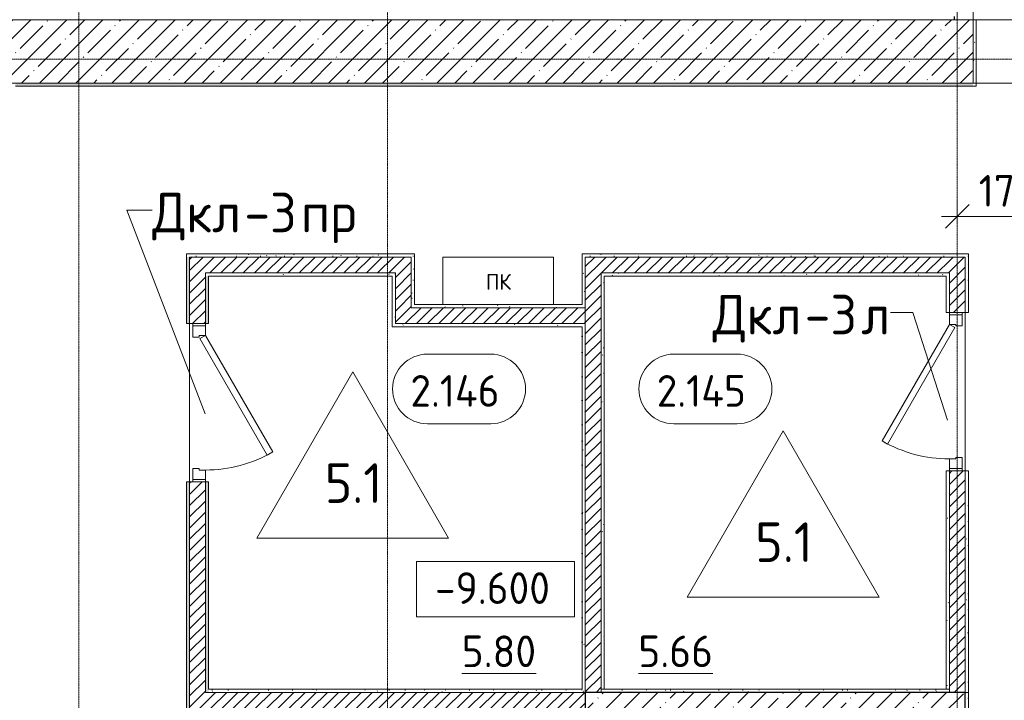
# Model space of a CAD drawing. Header units: millimetres. Extents: x 94064 to 156999, y -10965 to 64097.
# Tile 3 of 40: x 110597 to 116817, y 3950 to 8250. Entities that reach past the tile are written whole.
import ezdxf

# ---------------------------------------------------------------- set-up
doc = ezdxf.new("R2010")
doc.units = ezdxf.units.MM
doc.linetypes.add('3_ Штрих_ 1 х 1 мм', pattern=[2, 1, -1])
doc.linetypes.add('4_ Штрихпунктир_ 10 х 2 мм', pattern=[14, 10, -2, 0, -2])
for name, color, linetype, lineweight in [('A-ANNO-DIMS', 7, 'Continuous', 5), ('A-ANNO-DIMS-100', 7, 'Continuous', 5), ('A-ANNO-NOTE', 7, 'Continuous', 5), ('A-AREA-IDEN', 7, 'Continuous', 5), ('A-DETL-GENF', 7, 'Continuous', 13), ('A-DOOR', 7, 'Continuous', 13), ('A-DOOR-FRAM', 7, 'Continuous', 13), ('A-DOOR-IDEN', 7, 'Continuous', 5), ('A-DOOR-OPNG', 7, 'Continuous', 13), ('A-FLOR', 7, 'Continuous', 13), ('A-FLOR-IDEN', 7, 'Continuous', 5), ('A-WALL', 7, 'Continuous', 13), ('A-WALL-PATT', 7, 'Continuous', 13), ('G-ANNO-DIMS', 7, 'Continuous', 5), ('I-WALL', 7, 'Continuous', 13), ('M-EQPM', 7, 'Continuous', 13), ('S-COLS', 7, 'Continuous', 25), ('S-GRID', 7, 'Continuous', 5)]:
    doc.layers.add(name, color=color, linetype=linetype, lineweight=lineweight)
doc.styles.add('GOST Common', font='GOST_Common.ttf', dxfattribs={"height": 100})
doc.styles.add('GOST Common_2', font='GOST_Common.ttf', dxfattribs={"height": 200})
doc.styles.add('GOST Common_3', font='GOST_Common.ttf', dxfattribs={"height": 250})
doc.dimstyles.new('2_мм_1', dxfattribs={"dimscale": 304.8, "dimtxt": 201.142999, "dimasz": 0.492126, "dimexe": 0.328084, "dimexo": 0.492126, "dimgap": 0, "dimtad": 1, "dimdec": 0, "dimdsep": 46, "dimtxsty": 'GOST Common_2', "dimblk1": 'OBLIQUE', "dimblk2": 'OBLIQUE', "dimsah": 1, "dimcen": 0.09, "dimdle": 0.328084, "dimadec": 5, "dimazin": 2, "dimtfac": 1, "dimtdec": 4, "dimtix": 1, "dimtmove": 1, "dimatfit": 3, "dimfxl": 1, "dimtvp": 1, "dimtolj": 1, "dimtzin": 0, "dimarcsym": 2})
pattern_1 = [(0, (0, 0), (203.2, 50.8), [3.353, -149.047, 3.353, -149.047, -812.8]), (0, (0, 0), (203.2, 50.8), [-304.8, 3.353, -301.447, 3.353, -149.047, -355.6]), (0, (0, 0), (203.2, 50.8), [-762, 3.353, -98.247, 3.353, -250.647]), (120, (76.2, 25.4), (-145.59409, 150.576362), [3.353, -149.047, 3.353, -149.047, -812.8]), (120, (76.2, 25.4), (-145.59409, 150.576362), [-304.8, 3.353, -301.447, 3.353, -149.047, -355.6]), (120, (76.2, 25.4), (-145.59409, 150.576362), [-762, 3.353, -98.247, 3.353, -250.647]), (240, (101.6, 127), (-57.60591, -201.376362), [3.353, -149.047, 3.353, -149.047, -812.8]), (240, (101.6, 127), (-57.60591, -201.376362), [-304.8, 3.353, -301.447, 3.353, -149.047, -355.6]), (240, (101.6, 127), (-57.60591, -201.376362), [-762, 3.353, -98.247, 3.353, -250.647])]
pattern_2 = [(45, (0, 0), (-35.35534, 35.35534), [])]
pattern_3 = [(45, (0, 0), (-114.04925, 114.04925), []), (45, (114.05, 0), (-114.04925, 114.04925), [201.612, -40.322, 3.353, -36.97])]

# ---------------------------------------------------------------- blocks, each defined once
blk = doc.blocks.new('Наметкина 10_РД_АР_П_Отделка_R21_rvt-1--02_Подвал_МП_часть Г')
at = {"layer": 'A-WALL-PATT', "lineweight": 5}
h = blk.add_hatch(dxfattribs=at)
h.set_pattern_fill('FP_5', color=256, style=0, pattern_type=2)
h.set_pattern_definition(pattern_1)
h.paths.add_polyline_path([(116640, 7830), (116640, 8250), (116620, 8250), (116620, 7830)])
h = blk.add_hatch(dxfattribs=at)
h.set_pattern_fill('FP_5', color=256, style=0, pattern_type=2)
h.set_pattern_definition(pattern_1)
h.paths.add_polyline_path([(116620, 7830), (116620, 7850), (110570, 7850), (110570, 7830), (116154.2, 7830)])
h = blk.add_hatch(dxfattribs=at)
h.set_pattern_fill('FP_5', color=256, style=0, pattern_type=2)
h.set_pattern_definition(pattern_1)
h.paths.add_polyline_path([(113070, 6750), (113090, 6750), (113090, 6770), (111650, 6770), (111650, 6750), (112830.4, 6750)])
h = blk.add_hatch(dxfattribs=at)
h.set_pattern_fill('FP_5', color=256, style=0, pattern_type=2)
h.set_pattern_definition(pattern_1)
h.paths.add_polyline_path([(111650, 320), (111670, 320), (111670, 850), (111650, 850)])
h.paths.add_polyline_path([(111650, 1850), (111670, 1850), (111670, 2350), (111650, 2350), (111650, 2115.2)])
h.paths.add_polyline_path([(111670, 3350), (111670, 5330), (111650, 5330), (111650, 3350)])
h.paths.add_polyline_path([(111670, 6330), (111670, 6750), (111650, 6750), (111650, 6330)])
h = blk.add_hatch(dxfattribs=at)
h.set_pattern_fill('FP_5', color=256, style=0, pattern_type=2)
h.set_pattern_definition(pattern_1)
h.paths.add_polyline_path([(113090, 6450), (113090, 6750), (113070, 6750), (113070, 6450)])
h = blk.add_hatch(dxfattribs=at)
h.set_pattern_fill('FP_5', color=256, style=0, pattern_type=2)
h.set_pattern_definition(pattern_1)
h.paths.add_polyline_path([(116570, 6750), (116570, 6770), (114150, 6770), (114150, 6750), (116154.2, 6750)])
h = blk.add_hatch(dxfattribs=at)
h.set_pattern_fill('FP_5', color=256, style=0, pattern_type=2)
h.set_pattern_definition(pattern_1)
h.paths.add_polyline_path([(114170, 6450), (114170, 6750), (114150, 6750), (114150, 6450)])
h = blk.add_hatch(dxfattribs=at)
h.set_pattern_fill('FP_5', color=256, style=0, pattern_type=2)
h.set_pattern_definition(pattern_1)
h.paths.add_polyline_path([(116590, 4000), (116590, 5400), (116570, 5400), (116570, 4000)])
h.paths.add_polyline_path([(116590, 6400), (116590, 6770), (116570, 6770), (116570, 6400)])
h = blk.add_hatch(dxfattribs=at)
h.set_pattern_fill('FP_5', color=256, style=0, pattern_type=2)
h.set_pattern_definition(pattern_1)
h.paths.add_polyline_path([(112950, 6630), (112970, 6630), (112970, 6650), (111770, 6650), (111770, 6630), (112830.4, 6630)])
h = blk.add_hatch(dxfattribs=at)
h.set_pattern_fill('FP_5', color=256, style=0, pattern_type=2)
h.set_pattern_definition(pattern_1)
h.paths.add_polyline_path([(111790, 320), (111790, 850), (111770, 850), (111770, 320)])
h.paths.add_polyline_path([(111790, 1850), (111790, 1880), (111770, 1880), (111770, 1850)])
h.paths.add_polyline_path([(111770, 2020), (111790, 2020), (111790, 2350), (111770, 2350), (111770, 2115.2)])
h.paths.add_polyline_path([(111770, 3350), (111790, 3350), (111790, 3410.4), (111770, 3445)])
h.paths.add_polyline_path([(111790, 3490.4), (111790, 3900), (111770, 3900), (111770, 3525), (111776.2, 3514.3)])
h.paths.add_polyline_path([(111770, 4000), (111790, 4000), (111790, 5330), (111770, 5330), (111770, 4178.5)])
h.paths.add_polyline_path([(111790, 6330), (111790, 6630), (111770, 6630), (111770, 6330)])
h = blk.add_hatch(dxfattribs=at)
h.set_pattern_fill('FP_5', color=256, style=0, pattern_type=2)
h.set_pattern_definition(pattern_1)
h.paths.add_polyline_path([(112970, 6310), (112970, 6630), (112950, 6630), (112950, 6310)])
h = blk.add_hatch(dxfattribs=at)
h.set_pattern_fill('FP_5', color=256, style=0, pattern_type=2)
h.set_pattern_definition(pattern_1)
h.paths.add_polyline_path([(116450, 6630), (116470, 6630), (116470, 6650), (114270, 6650), (114270, 6630), (116154.2, 6630)])
h = blk.add_hatch(dxfattribs=at)
h.set_pattern_fill('FP_5', color=256, style=0, pattern_type=2)
h.set_pattern_definition(pattern_1)
h.paths.add_polyline_path([(114290, 4020), (114290, 6630), (114270, 6630), (114270, 4020)])
h = blk.add_hatch(dxfattribs=at)
h.set_pattern_fill('FP_5', color=256, style=0, pattern_type=2)
h.set_pattern_definition(pattern_1)
h.paths.add_polyline_path([(116470, 4020), (116470, 5400), (116450, 5400), (116450, 4020)])
h.paths.add_polyline_path([(116470, 6400), (116470, 6630), (116450, 6630), (116450, 6400)])
h = blk.add_hatch(dxfattribs=at)
h.set_pattern_fill('FP_5', color=256, style=0, pattern_type=2)
h.set_pattern_definition(pattern_1)
h.paths.add_polyline_path([(113070, 6430), (114170, 6430), (114170, 6450), (113070, 6450)])
h = blk.add_hatch(dxfattribs=at)
h.set_pattern_fill('FP_5', color=256, style=0, pattern_type=2)
h.set_pattern_definition(pattern_1)
h.paths.add_polyline_path([(114150, 6310), (114170, 6310), (114170, 6330), (112970, 6330), (112970, 6310), (113661.3, 6310)])
h = blk.add_hatch(dxfattribs=at)
h.set_pattern_fill('FP_5', color=256, style=0, pattern_type=2)
h.set_pattern_definition(pattern_1)
h.paths.add_polyline_path([(114170, 4020), (114170, 6310), (114150, 6310), (114150, 4020)])
h = blk.add_hatch(dxfattribs=at)
h.set_pattern_fill('FP_5', color=256, style=0, pattern_type=2)
h.set_pattern_definition(pattern_1)
h.paths.add_polyline_path([(114170, 4000), (114170, 4020), (111790, 4020), (111790, 4000), (112830.4, 4000)])
h = blk.add_hatch(dxfattribs=at)
h.set_pattern_fill('FP_5', color=256, style=0, pattern_type=2)
h.set_pattern_definition(pattern_1)
h.paths.add_polyline_path([(116470, 4000), (116470, 4020), (114270, 4020), (114270, 4000), (116154.2, 4000)])
h = blk.add_hatch(dxfattribs=at)
h.set_pattern_fill('FP_5', color=256, style=0, pattern_type=2)
h.set_pattern_definition(pattern_1)
h.paths.add_polyline_path([(116590, 3600), (116590, 4000), (116570, 4000), (116570, 3600)])
at = {"layer": 'A-WALL'}
for p, q in [((111770, 8250), (116500, 8250)), ((116500, 8250), (116520, 8250)), ((116520, 8250), (116520, 8270)), ((116620, 8250), (116620, 7850)), ((116640, 8250), (116620, 8250)), ((116640, 7830), (116640, 8250)), ((116620, 7850), (110570, 7850)), ((110570, 7830), (116620, 7830)), ((116620, 7830), (116640, 7830)), ((113090, 6770), (111650, 6770)), ((111650, 6770), (111650, 6750)), ((111650, 6750), (111650, 6330)), ((111670, 6750), (113070, 6750)), ((111670, 6330), (111670, 6750)), ((113070, 6750), (113070, 6450)), ((113090, 6750), (113090, 6770)), ((113090, 6450), (113090, 6750)), ((116570, 6770), (114150, 6770)), ((114150, 6770), (114150, 6750)), ((114150, 6750), (114150, 6450)), ((114170, 6750), (116570, 6750)), ((114170, 6450), (114170, 6750)), ((116590, 6770), (116570, 6770)), ((116570, 6750), (116570, 6400)), ((116590, 6400), (116590, 6770)), ((112970, 6650), (111770, 6650)), ((111770, 6650), (111770, 6630)), ((111770, 6630), (111770, 6330)), ((111790, 6330), (111790, 6630)), ((111790, 6630), (112950, 6630)), ((112950, 6630), (112950, 6310)), ((112970, 6630), (112970, 6650)), ((112970, 6330), (112970, 6630)), ((116470, 6650), (114270, 6650)), ((114270, 6650), (114270, 6630)), ((114270, 6630), (114270, 4020)), ((114290, 6630), (116450, 6630)), ((114290, 4020), (114290, 6630)), ((116450, 6630), (116450, 6400)), ((116470, 6630), (116470, 6650)), ((116470, 6400), (116470, 6630)), ((113070, 6450), (113070, 6430)), ((113070, 6430), (114170, 6430)), ((114150, 6450), (113090, 6450)), ((114170, 6430), (114170, 6450)), ((116450, 6400), (116470, 6400)), ((116570, 6400), (116590, 6400)), ((111650, 6330), (111670, 6330)), ((111770, 6330), (111790, 6330)), ((112950, 6310), (112970, 6310)), ((114170, 6330), (112970, 6330)), ((112970, 6310), (114150, 6310)), ((114150, 6310), (114150, 4020)), ((114170, 6310), (114170, 6330)), ((114170, 4020), (114170, 6310)), ((116470, 5400), (116450, 5400)), ((116450, 5400), (116450, 4020)), ((116470, 4020), (116470, 5400)), ((116570, 5400), (116570, 4000)), ((116590, 5400), (116570, 5400)), ((116590, 4000), (116590, 5400)), ((111670, 5330), (111650, 5330)), ((111650, 5330), (111650, 3350)), ((111670, 3350), (111670, 5330)), ((111770, 5330), (111770, 4000)), ((111790, 5330), (111770, 5330)), ((111790, 4020), (111790, 5330)), ((111770, 4000), (111790, 4000)), ((114150, 4020), (111790, 4020)), ((111790, 4000), (114170, 4000)), ((114170, 4000), (114170, 4020)), ((116470, 4020), (114270, 4020)), ((114270, 4020), (114270, 4000)), ((114270, 4020), (114290, 4020)), ((114270, 4000), (116470, 4000)), ((116450, 4020), (116470, 4020)), ((116470, 4000), (116470, 4020)), ((116570, 4000), (116570, 3600)), ((116590, 4000), (116570, 4000)), ((116570, 4000), (116590, 4000)), ((116590, 3600), (116590, 4000))]:
    blk.add_line(p, q, dxfattribs=at)
at = {"layer": 'A-WALL', "lineweight": 25}
blk.add_line((116500, 8270), (116500, 8250), dxfattribs=at)
blk = doc.blocks.new('АР_Дверь однопольная - 1000х2100h_850__Кладовая-4711580--02_Подвал_МП_часть Г')
at = {"layer": 'A-DOOR'}
for p, q in [((-311.1, 475), (-331.1, 440.4)), ((-331.1, 440.4), (405, 15.4)), ((425, 50), (-311.1, 475)), ((405, 15.4), (425, 50))]:
    blk.add_line(p, q, dxfattribs=at)
at = {"layer": 'A-DOOR', "lineweight": 5}
blk.add_arc((425, 50), 850, 150, 180, dxfattribs=at)
at = {"layer": 'A-DOOR-FRAM'}
for p, q in [((-485, 50), (-500, 50)), ((-425, 50), (-485, 50)), ((-485, 50), (-485, -30)), ((-425, 10), (-425, 50)), ((-415, 10), (-425, 10)), ((-415, -30), (-415, 10)), ((425, 10), (415, 10)), ((415, 10), (415, -30)), ((485, 50), (425, 50)), ((425, 50), (425, 10)), ((485, -30), (485, 50)), ((485, 50), (500, 50)), ((-485, -30), (-500, -30)), ((-485, -30), (-415, -30)), ((415, -30), (485, -30)), ((485, -30), (500, -30))]:
    blk.add_line(p, q, dxfattribs=at)
blk = doc.blocks.new('АР_Дверь однопольная - 1000х2100h_850__Кладовая-4627048--02_Подвал_МП_часть Г')
at = {"layer": 'A-DOOR'}
for p, q in [((311.1, 475), (-425, 50)), ((-405, 15.4), (331.1, 440.4)), ((331.1, 440.4), (311.1, 475)), ((-425, 50), (-405, 15.4))]:
    blk.add_line(p, q, dxfattribs=at)
at = {"layer": 'A-DOOR', "lineweight": 5}
blk.add_arc((-425, 50), 850, 360, 30, dxfattribs=at)
at = {"layer": 'A-DOOR-FRAM'}
for p, q in [((-485, 50), (-500, 50)), ((-425, 50), (-485, 50)), ((-485, 50), (-485, -30)), ((-425, 10), (-425, 50)), ((-415, 10), (-425, 10)), ((-415, -30), (-415, 10)), ((425, 10), (415, 10)), ((415, 10), (415, -30)), ((485, 50), (425, 50)), ((425, 50), (425, 10)), ((485, -30), (485, 50)), ((485, 50), (500, 50)), ((-485, -30), (-500, -30)), ((-485, -30), (-415, -30)), ((415, -30), (485, -30)), ((485, -30), (500, -30))]:
    blk.add_line(p, q, dxfattribs=at)
blk = doc.blocks.new('КР-Проем - Настраиваемый-4414965--02_Подвал_МП_часть Г')
at = {"layer": 'A-DOOR-OPNG'}
for p, q in [((-775, 200), (775, 200)), ((-775, -200), (775, -200))]:
    blk.add_line(p, q, dxfattribs=at)
blk = doc.blocks.new('АР_Канал вертикальный прямоугольный - ПК-V13--02_Подвал_МП_часть Г')
at = {"layer": 'A-DETL-GENF', "linetype": '3_ Штрих_ 1 х 1 мм'}
for p, q in [((350, 150), (-350, 150)), ((-350, 150), (-350, -150)), ((350, -150), (350, 150))]:
    blk.add_line(p, q, dxfattribs=at)
at = {"layer": 'M-EQPM'}
for p, q in [((-350, -150), (-350, 150)), ((-350, 150), (350, 150)), ((350, 150), (350, -150))]:
    blk.add_line(p, q, dxfattribs=at)
blk = doc.blocks.new('Марка помещения _Номер_ - 2 мм-68851--02_Подвал_МП_часть Г')
at = {"layer": 'A-AREA-IDEN'}
for p, q in [((-2.027, 2.21), (1.973, 2.21)), ((-2.027, -2.19), (1.973, -2.19))]:
    blk.add_line(p, q, dxfattribs=at)
for centre, start, end in [((-2.027, 0.01), 90, 270), ((1.973, 0.01), 270, 90)]:
    blk.add_arc(centre, 2.2, start, end, dxfattribs=at)
blk = doc.blocks.new('DIMBLOCK132--02_Подвал_МП_часть Г')
at = {"layer": 'A-ANNO-DIMS-100'}
for p, q in [((116520, 6963.6), (116520, 7107.5)), ((118220, 7080), (118220, 6907.5)), ((118220, 7007.5), (118220, 7080)), ((116420, 7007.5), (118220, 7007.5)), ((116520, 7007.5), (116520, 6963.6)), ((116655.4, 7007.5), (117277, 7007.5)), ((117277, 7007.5), (117370, 7007.5))]:
    blk.add_line(p, q, dxfattribs=at)
at = {"layer": 'A-ANNO-DIMS-100', "lineweight": 25}
for p, q in [((116520, 7007.5), (116595, 7082.5)), ((118220, 7007.5), (118295, 7082.5)), ((116520, 7007.5), (116445, 6932.5)), ((118220, 7007.5), (118145, 6932.5))]:
    blk.add_line(p, q, dxfattribs=at)
at = {"layer": 'A-ANNO-DIMS-100', "color": 0, "insert": (116655.4, 7268.9), "char_height": 200, "width": 625.93, "attachment_point": 1, "line_spacing_factor": 1.022761, "style": 'GOST Common_2'}
blk.add_mtext('1700', dxfattribs=at)
blk = doc.blocks.new('_Oblique')
at = {"color": 0, "linetype": 'ByBlock', "lineweight": -2}
blk.add_line((-0.5, -0.5), (0.5, 0.5), dxfattribs=at)
blk = doc.blocks.new('Высотные отметки - Frame_2-749557--02_Подвал_МП_часть Г')
at = {"layer": 'G-ANNO-DIMS'}
for p, q in [((-5, 3.5), (-5, 0)), ((5, 3.5), (-5, 3.5)), ((5, 0), (5, 3.5)), ((-5, 0), (5, 0))]:
    blk.add_line(p, q, dxfattribs=at)
blk = doc.blocks.new('Марка полов - Марка полов-4106608--02_Подвал_МП_часть Г')
at = {"layer": 'A-FLOR-IDEN'}
for p, q in [((0, 7), (-6.062, -3.5)), ((6.062, -3.5), (0, 7)), ((-6.062, -3.5), (6.062, -3.5))]:
    blk.add_line(p, q, dxfattribs=at)

msp = doc.modelspace()

# ---------------------------------------------------------------- hatches: boundary and pattern name
at = {"layer": 'A-WALL-PATT', "lineweight": 5}
h = msp.add_hatch(dxfattribs=at)
h.set_pattern_fill('FP_3', color=256, style=0, pattern_type=2)
h.set_pattern_definition(pattern_3)
h.paths.add_polyline_path([(116620, 7850.000001), (116620, 8250.000001), (106170, 8250.000001), (106170, 7850.000001), (116154.228486, 7850.000001)])
h = msp.add_hatch(dxfattribs=at)
h.set_pattern_fill('FP_2', color=256, style=0, pattern_type=2)
h.set_pattern_definition(pattern_2)
h.paths.add_polyline_path([(111770, 300), (111770, 850), (111670, 850), (111670, 300)])
h.paths.add_polyline_path([(111770, 1850), (111770, 2600), (111670, 2600), (111670, 1850)])
h.paths.add_polyline_path([(111670, 3600), (111770, 3600), (111770, 5330), (111670, 5330), (111670, 4178.545986)])
h.paths.add_polyline_path([(111770, 6330), (111770, 6750), (111670, 6750), (111670, 6330)])
h = msp.add_hatch(dxfattribs=at)
h.set_pattern_fill('FP_2', color=256, style=0, pattern_type=2)
h.set_pattern_definition(pattern_2)
h.paths.add_polyline_path([(112970, 6650), (112970, 6750), (111770, 6750), (111770, 6650), (112830.363418, 6650)])
h = msp.add_hatch(dxfattribs=at)
h.set_pattern_fill('FP_2', color=256, style=0, pattern_type=2)
h.set_pattern_definition(pattern_2)
h.paths.add_polyline_path([(113070, 6430), (113070, 6750), (112970, 6750), (112970, 6430)])
h = msp.add_hatch(dxfattribs=at)
h.set_pattern_fill('FP_2', color=256, style=0, pattern_type=2)
h.set_pattern_definition(pattern_2)
h.paths.add_polyline_path([(114170, 4000), (114270, 4000), (114270, 6750), (114170, 6750), (114170, 4178.545986)])
h = msp.add_hatch(dxfattribs=at)
h.set_pattern_fill('FP_2', color=256, style=0, pattern_type=2)
h.set_pattern_definition(pattern_2)
h.paths.add_polyline_path([(116470, 6650), (116470, 6750), (114270, 6750), (114270, 6650), (116154.228486, 6650)])
h = msp.add_hatch(dxfattribs=at)
h.set_pattern_fill('FP_2', color=256, style=0, pattern_type=2)
h.set_pattern_definition(pattern_2)
h.paths.add_polyline_path([(116570, 4000), (116570, 5400), (116470, 5400), (116470, 4000)])
h.paths.add_polyline_path([(116570, 6400), (116570, 6750), (116470, 6750), (116470, 6400)])
h = msp.add_hatch(dxfattribs=at)
h.set_pattern_fill('FP_2', color=256, style=0, pattern_type=2)
h.set_pattern_definition(pattern_2)
h.paths.add_polyline_path([(114170, 6330), (114170, 6430), (112970, 6430), (112970, 6330), (113661.329685, 6330)])
h = msp.add_hatch(dxfattribs=at)
h.set_pattern_fill('FP_2', color=256, style=0, pattern_type=2)
h.set_pattern_definition(pattern_2)
h.paths.add_polyline_path([(114170, 3900), (114170, 4000), (111770, 4000), (111770, 3900), (112830.363418, 3900)])
at = {"layer": 'S-COLS', "lineweight": 5}
h = msp.add_hatch(dxfattribs=at)
h.set_pattern_fill('FP_3', color=256, style=0, pattern_type=2)
h.set_pattern_definition(pattern_3)
h.paths.add_polyline_path([(114170, 3600), (116570, 3600), (116570, 4000), (114170, 4000)])

# ---------------------------------------------------------------- linework, layer by layer
at = {"layer": 'A-DOOR-IDEN'}
for p, q in [((111273.598938, 7045.5661), (111433.778112, 7045.5661)), ((111768.493539, 5760.644074), (111273.598938, 7045.5661)), ((116239.381631, 6400.87012), (116099.10404, 6400.87012)), ((116458.564246, 5720.463651), (116239.381631, 6400.87012))]:
    msp.add_line(p, q, dxfattribs=at)
at = {"layer": 'A-FLOR'}
for p, q in [((116570, 6400), (116570, 5400)), ((111670, 5330), (111670, 6330))]:
    msp.add_line(p, q, dxfattribs=at)
at = {"layer": 'A-WALL'}
for p, q in [((116520, 8250.000001), (106170, 8250.000001)), ((116620, 7850.000001), (116620, 8250.000001)), ((106270, 7850.000001), (116620, 7850.000001))]:
    msp.add_line(p, q, dxfattribs=at)
at = {"layer": 'I-WALL'}
for p, q in [((116520, 8500.000001), (116520, 8250.000001)), ((116620, 8250.000001), (116620, 8500.000001)), ((116520, 8250.000001), (116620, 8250.000001)), ((113070, 6750), (111670, 6750)), ((111670, 6750), (111670, 6330)), ((113070, 6430), (113070, 6750)), ((114170, 6750), (114170, 3900)), ((116570, 6750), (114170, 6750)), ((116570, 6400), (116570, 6750)), ((111770, 6650), (112970, 6650)), ((111770, 6330), (111770, 6650)), ((112970, 6650), (112970, 6330)), ((114270, 4000), (114270, 6650)), ((114270, 6650), (116470, 6650)), ((116470, 6650), (116470, 6400)), ((114170, 6430), (113070, 6430)), ((116470, 6400), (116570, 6400)), ((111670, 6330), (111770, 6330)), ((112970, 6330), (114170, 6330)), ((116470, 5400), (116470, 4000)), ((116570, 5400), (116470, 5400)), ((116570, 4000), (116570, 5400)), ((111670, 5330), (111670, 3600)), ((111770, 5330), (111670, 5330)), ((111770, 4000), (111770, 5330)), ((114270, 4000), (111770, 4000)), ((116470, 4000), (116570, 4000))]:
    msp.add_line(p, q, dxfattribs=at)
at = {"layer": 'S-COLS'}
for p, q in [((116570, 4000), (114170, 4000)), ((114170, 4000), (114170, 3600)), ((116570, 3600), (116570, 4000))]:
    msp.add_line(p, q, dxfattribs=at)
at = {"layer": 'S-GRID', "linetype": '4_ Штрихпунктир_ 10 х 2 мм'}
for p, q in [((110970, -1645.558701), (110970, 63297.035798)), ((112920, -1701.941611), (112920, 60921.15283)), ((116520, -1645.558701), (116520, 60921.15283)), ((134720.722483, 8000), (105403.99973, 8000))]:
    msp.add_line(p, q, dxfattribs=at)

# ---------------------------------------------------------------- block references
at = {"lineweight": 5}
msp.add_blockref('Наметкина 10_РД_АР_П_Отделка_R21_rvt-1--02_Подвал_МП_часть Г', (0, 0), dxfattribs=at)
at = {"layer": 'A-AREA-IDEN', "xscale": 99.99999999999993, "yscale": 99.99999999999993, "zscale": 99.99999999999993}
for p in [(113375.09594, 5916.001996), (114931.208749, 5916.001996)]:
    msp.add_blockref('Марка помещения _Номер_ - 2 мм-68851--02_Подвал_МП_часть Г', p, dxfattribs=at)
at = {"layer": 'A-DOOR'}
msp.add_blockref('КР-Проем - Настраиваемый-4414965--02_Подвал_МП_часть Г', (117395, 8050.000001), dxfattribs=at)
for name, p, rotation in [('АР_Дверь однопольная - 1000х2100h_850__Кладовая-4711580--02_Подвал_МП_часть Г', (116520, 5900), 90), ('АР_Дверь однопольная - 1000х2100h_850__Кладовая-4627048--02_Подвал_МП_часть Г', (111720, 5830), 270)]:
    msp.add_blockref(name, p, dxfattribs=dict(at, rotation=rotation))
at = {"layer": 'A-FLOR-IDEN', "xscale": 99.99999999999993, "yscale": 99.99999999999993, "zscale": 99.99999999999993}
for p in [(112700.24219, 5325), (115420, 4951.93803)]:
    msp.add_blockref('Марка полов - Марка полов-4106608--02_Подвал_МП_часть Г', p, dxfattribs=at)
at = {"layer": 'G-ANNO-DIMS', "xscale": 99.99999999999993, "yscale": 99.99999999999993, "zscale": 99.99999999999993}
msp.add_blockref('Высотные отметки - Frame_2-749557--02_Подвал_МП_часть Г', (113602.533982, 4477.598669), dxfattribs=at)
at = {"layer": 'M-EQPM'}
msp.add_blockref('АР_Канал вертикальный прямоугольный - ПК-V13--02_Подвал_МП_часть Г', (113620, 6600), dxfattribs=at)

# ---------------------------------------------------------------- texts
at = {"layer": 'A-ANNO-NOTE', "insert": (113542.406744, 6643.609736), "char_height": 100, "width": 192.405, "attachment_point": 1, "style": 'GOST Common'}
msp.add_mtext('ПК', dxfattribs=at)
at = {"layer": 'A-AREA-IDEN', "char_height": 200, "attachment_point": 1, "style": 'GOST Common_2'}
for s, insert, width in [('2.146', (113064.581744, 6004.745178), 745.569375), ('2.145', (114620.694553, 6004.745178), 745.569375), ('\\L5.80', (113389.062173, 4359.457738), 601.265625), ('\\L5.66', (114505.04, 4359.457738), 601.265625)]:
    msp.add_mtext(s, dxfattribs=dict(at, insert=insert, width=width))
at = {"layer": 'A-DOOR-IDEN', "char_height": 250, "attachment_point": 1, "style": 'GOST Common_3'}
for s, insert, width in [('Дкл', (111433.778112, 7156.493184), 705.485), ('-3', (112015.861445, 7156.493184), 432.91125), ('пр', (112373.048945, 7156.493184), 432.91125), ('Дкл', (114974.10404, 6511.797204), 705.485), ('-3', (115556.187373, 6511.797204), 432.91125), ('\\fGOST Common|b0|i0|c204|p34|;л', (115913.374873, 6511.797204), 216.455625)]:
    msp.add_mtext(s, dxfattribs=dict(at, insert=insert, width=width))
at = {"layer": 'A-FLOR-IDEN', "char_height": 250, "width": 456.961875, "attachment_point": 1, "style": 'GOST Common_3'}
for insert in [(112523.865907, 5447.061672), (115243.623717, 5073.999702)]:
    msp.add_mtext('5.1', dxfattribs=dict(at, insert=insert))
at = {"layer": 'G-ANNO-DIMS', "insert": (113220.377455, 4758.96433), "char_height": 200, "width": 917.17566319, "attachment_point": 1, "line_spacing_factor": 1.022761, "style": 'GOST Common_2'}
msp.add_mtext('-9.600', dxfattribs=at)

# ---------------------------------------------------------------- dimensions: what is measured, and where the dimension line sits
at = {"layer": 'A-ANNO-DIMS'}
dim = msp.add_linear_dim(base=(118220, 7007.521133), p1=(116520, 7113.58715), p2=(118220, 6930), dimstyle='2_мм_1', override={"dimpost": '<>', "dimfxl": 1709.884277}, dxfattribs=at)
dim.commit()
dim.dimension.update_dxf_attribs({"geometry": 'DIMBLOCK132--02_Подвал_МП_часть Г', "text_midpoint": (116968.368097, 7135.55346), "dimtype": 160})

doc.saveas('drawing.dxf')
